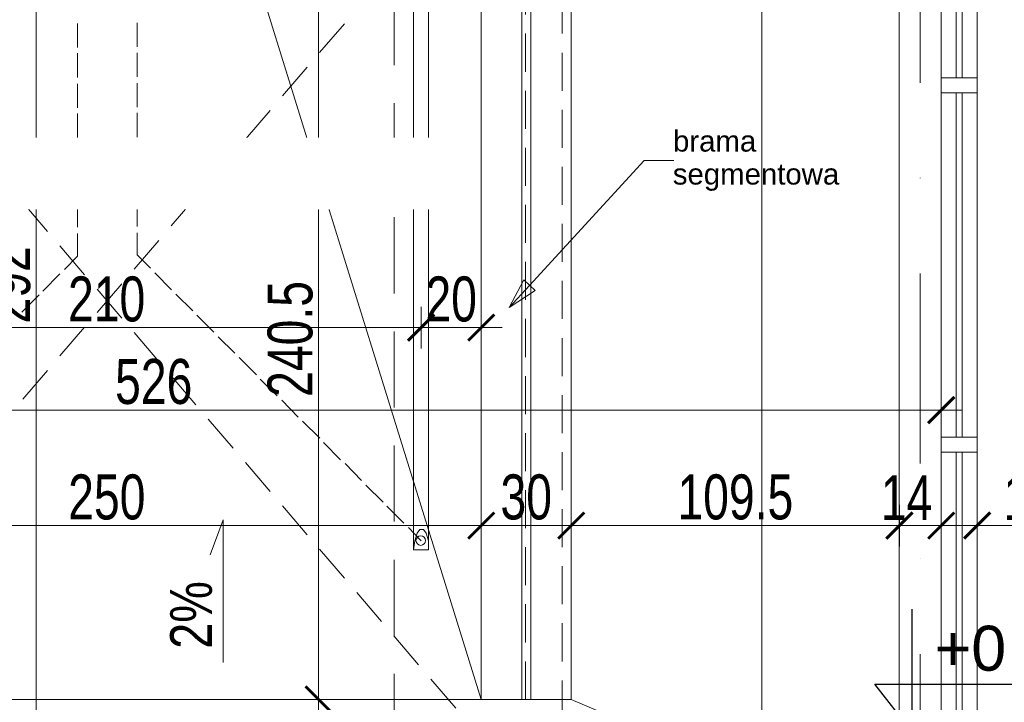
# Model space of a CAD drawing. Header units: millimetres. Extents: x -13532 to 2392, y -5241 to 5322.
# Tile 217 of 256: x -9857 to -9528, y 1147 to 1375. Entities that reach past the tile are written whole.
import ezdxf

# ---------------------------------------------------------------- set-up
doc = ezdxf.new("R2010")
doc.units = ezdxf.units.MM
doc.linetypes.add('DASHED', pattern=[19.05, 12.7, -6.35])
doc.linetypes.add('KRESKAKROPKA2', pattern=[12.7, 6.35, -3.175, 0, -3.175])
doc.layers.get('Defpoints').update_dxf_attribs({"true_color": 0xdae6d4})
for name, color, linetype, lineweight in [('- AGP-1_OPISY', 7, 'Continuous', 9), ('AGP1_opis', 7, 'Continuous', 13), ('cz-sr', 150, 'Continuous', 15), ('Wymiarowanie - Poziomy - AGP1', 172, 'Continuous', 5)]:
    doc.layers.add(name, color=color, linetype=linetype, lineweight=lineweight)
for name, color, linetype, lineweight, true_color in [('a___wymiary', 7, 'Continuous', 5, 0x666666), ('drzwi - AGP1', 7, 'Continuous', 13, 0x7f7f7f), ('Meble - AGP1', 7, 'Continuous', 15, 0x999999), ('OPIS - AGP1', 7, 'Continuous', 0, 0x7f7f7f), ('OSI', 7, 'KRESKAKROPKA2', 5, 0x7f7f7f), ('wymiary', 7, 'Continuous', 5, 0x7f7f7f), ('WYMIARY - AGP1', 7, 'Continuous', 5, 0x716d5a)]:
    doc.layers.add(name, color=color, linetype=linetype, lineweight=lineweight, true_color=true_color)
doc.styles.add('ARIAL', font='arial.ttf', dxfattribs={"width": 0.8})
doc.styles.add('ARIAL NARROW', font='ARIALN.TTF', dxfattribs={"width": 0.9})
doc.styles.add('GENERATED_STYLE_2', font='ARIAL.TTF', dxfattribs={"width": 0.999153})
doc.styles.get("Standard").update_dxf_attribs({"font": 'arial.ttf'})
doc.dimstyles.new('wymiary agp1', dxfattribs={"dimtxt": 15, "dimasz": 5, "dimexe": 5, "dimexo": 5, "dimgap": 1.8, "dimtad": 1, "dimdec": 3, "dimrnd": 0.5, "dimdsep": 46, "dimtxsty": 'ARIAL NARROW', "dimblk": 'znacznik', "dimcen": 1.5, "dimse1": 1, "dimse2": 1, "dimclrd": 256, "dimclre": 256, "dimazin": 0, "dimtfac": 1, "dimtdec": 3, "dimtmove": 1, "dimatfit": 3, "dimldrblk": 'znacznik', "dimfxl": 1000, "dimfxlon": 1, "dimlwd": -1, "dimarcsym": 0})

# ---------------------------------------------------------------- blocks, each defined once
blk = doc.blocks.new('znacznik')
at = {"layer": 'a___wymiary'}
for p, q in [((0, 1.394), (0, -1.394)), ((1.394, 0), (-1.394, 0))]:
    blk.add_line(p, q, dxfattribs=at)
at = {"layer": 'a___wymiary', "const_width": 0.2}
blk.add_lwpolyline([(0.876, 0.876), (-0.876, -0.876)], dxfattribs=at)
blk = doc.blocks.new('*D507')
at = {"layer": 'Defpoints', "color": 0}
for p in [(-9536.64, 2230.85), (-9374.46, 2230.85), (-9536.64, 1075.85)]:
    blk.add_point(p, dxfattribs=at)
at = {"layer": 'WYMIARY - AGP1'}
blk.add_line((-9374.46, 1080.85), (-9374.46, 2225.85), dxfattribs=at)
at = {"layer": 'WYMIARY - AGP1', "xscale": 5, "yscale": 5, "zscale": 5}
for p, rotation in [((-9374.46, 2230.85), 90), ((-9374.46, 1075.85), 270)]:
    blk.add_blockref('znacznik', p, dxfattribs=dict(at, rotation=rotation))
at = {"layer": 'WYMIARY - AGP1', "color": 18, "true_color": 0x000000, "insert": (-9383.92, 1653.35), "char_height": 15, "attachment_point": 5, "rotation": 90, "style": 'ARIAL NARROW'}
blk.add_mtext('1155', dxfattribs=at)
blk = doc.blocks.new('*D571')
at = {"layer": 'Defpoints', "color": 0}
for p in [(-9548.64, 1245), (-10074.84, 1135.58), (-9548.64, 1088.83)]:
    blk.add_point(p, dxfattribs=at)
at = {"layer": 'WYMIARY - AGP1'}
blk.add_line((-10069.84, 1245), (-9553.64, 1245), dxfattribs=at)
at = {"layer": 'WYMIARY - AGP1', "xscale": 5, "yscale": 5, "zscale": 5, "rotation": 180}
blk.add_blockref('znacznik', (-10074.84, 1245), dxfattribs=at)
at = {"layer": 'WYMIARY - AGP1', "xscale": 5, "yscale": 5, "zscale": 5}
blk.add_blockref('znacznik', (-9548.64, 1245), dxfattribs=at)
at = {"layer": 'WYMIARY - AGP1', "color": 18, "true_color": 0x000000, "insert": (-9811.74, 1254.46), "char_height": 15, "attachment_point": 5, "style": 'ARIAL NARROW'}
blk.add_mtext('526', dxfattribs=at)
blk = doc.blocks.new('fgfggfgfg')
at = {"layer": 'drzwi - AGP1'}
for p, q in [((-8690.59, 1651.6), (-8690.59, 1536.6)), ((-8688.59, 1536.6), (-8688.59, 1651.6)), ((-8695.59, 1536.6), (-8695.59, 1531.6)), ((-8683.59, 1536.6), (-8695.59, 1536.6)), ((-8683.59, 1536.6), (-8683.59, 1531.6)), ((-8695.59, 1531.6), (-8683.59, 1531.6)), ((-8690.59, 1531.6), (-8690.59, 1416.6)), ((-8688.59, 1416.6), (-8688.59, 1531.6)), ((-8695.59, 1416.6), (-8695.59, 1411.6)), ((-8683.59, 1416.6), (-8695.59, 1416.6)), ((-8683.59, 1416.6), (-8683.59, 1411.6)), ((-8695.59, 1411.6), (-8683.59, 1411.6)), ((-8690.59, 1411.6), (-8690.59, 1296.6)), ((-8688.59, 1296.6), (-8688.59, 1411.6))]:
    blk.add_line(p, q, dxfattribs=at)
for points in [[(-8695.59, 2376.6), (-8695.59, 1291.6)], [(-8683.59, 1291.6), (-8683.59, 2376.6)]]:
    blk.add_lwpolyline(points, dxfattribs=at)
blk = doc.blocks.new('brama')
at = {"layer": 'drzwi - AGP1', "linetype": 'Continuous'}
for p, q in [((-6983.32, 2189.09), (-6983.32, 2193.74)), ((-6983.32, 2193.74), (-6679.15, 2193.74)), ((-6679.15, 2193.74), (-6679.15, 2189.09)), ((-6978.25, 2189.09), (-6983.32, 2189.09)), ((-6982.9, 2187.83), (-6975.72, 2187.83)), ((-6687.18, 2189.09), (-6975.72, 2189.09)), ((-6679.57, 2187.83), (-6686.33, 2187.83)), ((-6679.15, 2189.09), (-6683.8, 2189.09)), ((-6983.74, 2186.98), (-6982.9, 2186.98)), ((-6983.74, 2186.14), (-6982.9, 2186.14)), ((-6982.9, 2185.72), (-6975.72, 2185.72)), ((-6679.57, 2185.72), (-6686.33, 2185.72)), ((-6678.73, 2186.98), (-6679.57, 2186.98)), ((-6678.73, 2186.14), (-6679.57, 2186.14))]:
    blk.add_line(p, q, dxfattribs=at)
for points in [[(-6982.47, 2195.85), (-6982.47, 2193.74), (-6982.47, 2195.85), (-6987.97, 2195.85), (-6987.97, 2189.52), (-6987.54, 2189.09), (-6987.54, 2186.14), (-6986.7, 2184.45), (-6986.28, 2184.03), (-6985.85, 2183.6), (-6985.01, 2184.03)], [(-6679.99, 2195.85), (-6679.99, 2193.74), (-6679.99, 2195.85), (-6674.5, 2195.85), (-6674.5, 2189.52), (-6674.92, 2189.09), (-6674.92, 2186.14), (-6675.77, 2184.45), (-6676.19, 2184.03), (-6676.61, 2183.6), (-6677.04, 2184.03)], [(-6987.54, 2189.09), (-6987.12, 2189.52), (-6983.32, 2189.52)], [(-6674.92, 2189.09), (-6674.92, 2189.52), (-6679.15, 2189.52)], [(-6985.43, 2187.4), (-6983.74, 2187.4), (-6983.74, 2185.72), (-6985.43, 2185.72)], [(-6975.72, 2186.14), (-6974.45, 2186.14), (-6974.45, 2186.98), (-6975.72, 2186.98)], [(-6686.33, 2186.14), (-6688.02, 2186.14), (-6688.02, 2186.98), (-6686.33, 2186.98)], [(-6677.04, 2187.4), (-6678.73, 2187.4), (-6678.73, 2185.72), (-6677.04, 2185.72)]]:
    blk.add_lwpolyline(points, dxfattribs=at)
at = {"layer": 'drzwi - AGP1', "linetype": 'DASHED'}
blk.add_lwpolyline([(-6983.32, 2193.74), (-6679.15, 2193.74), (-6679.15, 1838.78), (-6983.32, 1838.78)], close=True, dxfattribs=at)
for points in [[(-6983.32, 2193.74), (-6679.15, 1838.78)], [(-6983.32, 1838.78), (-6679.15, 2193.74)]]:
    blk.add_lwpolyline(points, dxfattribs=at)
at = {"layer": 'drzwi - AGP1', "linetype": 'Continuous'}
for points in [[(-6985.43, 2188.67), (-6985.43, 2189.09), (-6985.85, 2189.09), (-6986.28, 2189.09), (-6986.28, 2188.67), (-6986.28, 2184.87), (-6986.28, 2184.45), (-6985.85, 2184.03), (-6985.43, 2184.45), (-6985.43, 2184.87)], [(-6975.29, 2181.07), (-6975.29, 2185.72), (-6975.72, 2185.72), (-6975.72, 2187.83), (-6975.29, 2187.83), (-6975.29, 2189.09), (-6983.32, 2189.09), (-6983.32, 2187.83), (-6982.9, 2187.83), (-6982.9, 2185.72), (-6983.32, 2185.72), (-6983.32, 2181.07)], [(-6687.18, 2181.07), (-6687.18, 2185.72), (-6686.33, 2185.72), (-6686.33, 2187.83), (-6687.18, 2187.83), (-6687.18, 2189.09), (-6679.15, 2189.09), (-6679.15, 2187.83), (-6679.57, 2187.83), (-6679.57, 2185.72), (-6679.15, 2185.72), (-6679.15, 2181.07)], [(-6677.04, 2188.67), (-6677.04, 2189.09), (-6676.61, 2189.09), (-6676.19, 2189.09), (-6676.19, 2188.67), (-6676.19, 2184.87), (-6676.19, 2184.45), (-6676.61, 2184.03), (-6677.04, 2184.45), (-6677.04, 2184.87)]]:
    blk.add_lwpolyline(points, close=True, dxfattribs=at)
blk = doc.blocks.new('*D643')
at = {"layer": 'Defpoints', "color": 0}
for p in [(-9702.31, 1206.45), (-9952.5, 1185.84), (-9702.31, 1174.02)]:
    blk.add_point(p, dxfattribs=at)
at = {"layer": 'WYMIARY - AGP1'}
blk.add_line((-9947.5, 1206.45), (-9707.31, 1206.45), dxfattribs=at)
at = {"layer": 'WYMIARY - AGP1', "xscale": 5, "yscale": 5, "zscale": 5, "rotation": 180}
blk.add_blockref('znacznik', (-9952.5, 1206.45), dxfattribs=at)
at = {"layer": 'WYMIARY - AGP1', "xscale": 5, "yscale": 5, "zscale": 5}
blk.add_blockref('znacznik', (-9702.31, 1206.45), dxfattribs=at)
at = {"layer": 'WYMIARY - AGP1', "color": 18, "true_color": 0x000000, "insert": (-9827.4, 1215.91), "char_height": 15, "attachment_point": 5, "style": 'ARIAL NARROW'}
blk.add_mtext('250', dxfattribs=at)
blk = doc.blocks.new('*D644')
at = {"layer": 'Defpoints', "color": 0}
for p in [(-9672.25, 1206.45), (-9702.31, 1176.48), (-9672.25, 1173.69)]:
    blk.add_point(p, dxfattribs=at)
at = {"layer": 'WYMIARY - AGP1'}
blk.add_line((-9697.31, 1206.45), (-9677.25, 1206.45), dxfattribs=at)
at = {"layer": 'WYMIARY - AGP1', "xscale": 5, "yscale": 5, "zscale": 5, "rotation": 180}
blk.add_blockref('znacznik', (-9702.31, 1206.45), dxfattribs=at)
at = {"layer": 'WYMIARY - AGP1', "xscale": 5, "yscale": 5, "zscale": 5}
blk.add_blockref('znacznik', (-9672.25, 1206.45), dxfattribs=at)
at = {"layer": 'WYMIARY - AGP1', "color": 18, "true_color": 0x000000, "insert": (-9687.28, 1215.91), "char_height": 15, "attachment_point": 5, "style": 'ARIAL NARROW'}
blk.add_mtext('30', dxfattribs=at)
blk = doc.blocks.new('*D645')
at = {"layer": 'Defpoints', "color": 0}
for p in [(-9562.58, 1206.45), (-9672.25, 1173.69), (-9562.58, 1167.95)]:
    blk.add_point(p, dxfattribs=at)
at = {"layer": 'WYMIARY - AGP1'}
blk.add_line((-9667.25, 1206.45), (-9567.58, 1206.45), dxfattribs=at)
at = {"layer": 'WYMIARY - AGP1', "xscale": 5, "yscale": 5, "zscale": 5, "rotation": 180}
blk.add_blockref('znacznik', (-9672.25, 1206.45), dxfattribs=at)
at = {"layer": 'WYMIARY - AGP1', "xscale": 5, "yscale": 5, "zscale": 5}
blk.add_blockref('znacznik', (-9562.58, 1206.45), dxfattribs=at)
at = {"layer": 'WYMIARY - AGP1', "color": 18, "true_color": 0x000000, "insert": (-9617.42, 1215.91), "char_height": 15, "attachment_point": 5, "style": 'ARIAL NARROW'}
blk.add_mtext('109.5', dxfattribs=at)
blk = doc.blocks.new('*D646')
at = {"layer": 'Defpoints', "color": 0}
for p in [(-9548.64, 1206.45), (-9562.64, 1131.57), (-9548.64, 1128.8)]:
    blk.add_point(p, dxfattribs=at)
at = {"layer": 'WYMIARY - AGP1'}
blk.add_line((-9557.64, 1206.45), (-9553.64, 1206.45), dxfattribs=at)
at = {"layer": 'WYMIARY - AGP1', "xscale": 5, "yscale": 5, "zscale": 5, "rotation": 180}
blk.add_blockref('znacznik', (-9562.64, 1206.45), dxfattribs=at)
at = {"layer": 'WYMIARY - AGP1', "xscale": 5, "yscale": 5, "zscale": 5}
blk.add_blockref('znacznik', (-9548.64, 1206.45), dxfattribs=at)
at = {"layer": 'WYMIARY - AGP1', "color": 18, "true_color": 0x000000, "insert": (-9560.22, 1215.78), "char_height": 15, "attachment_point": 5, "style": 'ARIAL NARROW'}
blk.add_mtext('14', dxfattribs=at)
blk = doc.blocks.new('*D649')
at = {"layer": 'Defpoints', "color": 0}
for p in [(-9659.98, 2204.85), (-9637.26, 1101.85), (-9608.6, 1101.85)]:
    blk.add_point(p, dxfattribs=at)
at = {"layer": 'WYMIARY - AGP1'}
blk.add_line((-9608.6, 2199.85), (-9608.6, 1106.85), dxfattribs=at)
at = {"layer": 'WYMIARY - AGP1', "xscale": 5, "yscale": 5, "zscale": 5}
for p, rotation in [((-9608.6, 2204.85), 90), ((-9608.6, 1101.85), 270)]:
    blk.add_blockref('znacznik', p, dxfattribs=dict(at, rotation=rotation))
at = {"layer": 'WYMIARY - AGP1', "color": 18, "true_color": 0x000000, "insert": (-9618.06, 1653.35), "char_height": 15, "attachment_point": 5, "rotation": 90, "style": 'ARIAL NARROW'}
blk.add_mtext('1103', dxfattribs=at)
blk = doc.blocks.new('*D652')
at = {"layer": 'Defpoints', "color": 0}
for p in [(-9722.42, 1272.54), (-9932.5, 1198.37), (-9722.42, 1198.37)]:
    blk.add_point(p, dxfattribs=at)
at = {"layer": 'WYMIARY - AGP1'}
blk.add_line((-9927.5, 1272.54), (-9727.42, 1272.54), dxfattribs=at)
at = {"layer": 'WYMIARY - AGP1', "xscale": 5, "yscale": 5, "zscale": 5, "rotation": 180}
blk.add_blockref('znacznik', (-9932.5, 1272.54), dxfattribs=at)
at = {"layer": 'WYMIARY - AGP1', "xscale": 5, "yscale": 5, "zscale": 5}
blk.add_blockref('znacznik', (-9722.42, 1272.54), dxfattribs=at)
at = {"layer": 'WYMIARY - AGP1', "color": 18, "true_color": 0x000000, "insert": (-9827.46, 1282), "char_height": 15, "attachment_point": 5, "style": 'ARIAL NARROW'}
blk.add_mtext('210', dxfattribs=at)
blk = doc.blocks.new('*D653')
at = {"layer": 'Defpoints', "color": 0}
for p in [(-9702.31, 1272.54), (-9702.31, 1265.13), (-9722.42, 1198.37)]:
    blk.add_point(p, dxfattribs=at)
at = {"layer": 'WYMIARY - AGP1'}
blk.add_line((-9717.42, 1272.54), (-9707.31, 1272.54), dxfattribs=at)
at = {"layer": 'WYMIARY - AGP1', "xscale": 5, "yscale": 5, "zscale": 5, "rotation": 180}
blk.add_blockref('znacznik', (-9722.42, 1272.54), dxfattribs=at)
at = {"layer": 'WYMIARY - AGP1', "xscale": 5, "yscale": 5, "zscale": 5}
blk.add_blockref('znacznik', (-9702.31, 1272.54), dxfattribs=at)
at = {"layer": 'WYMIARY - AGP1', "color": 18, "true_color": 0x000000, "insert": (-9712.36, 1282), "char_height": 15, "attachment_point": 5, "style": 'ARIAL NARROW'}
blk.add_mtext('20', dxfattribs=at)
blk = doc.blocks.new('osi')
at = {"layer": 'OSI', "ltscale": 10}
blk.add_line((-9555.74, 845.85), (-9555.74, 3158.85), dxfattribs=at)
blk = doc.blocks.new('DFGSGSGS')
at = {"layer": '- AGP-1_OPISY', "linetype": 'DASHED', "lineweight": 0, "ltscale": 2}
blk.add_lwpolyline([(-9731.41, 2338.07), (-9731.41, 949.99)], dxfattribs=at)
blk = doc.blocks.new('kota wysokosciowa')
at = {"layer": 'OPIS - AGP1', "lineweight": 25, "ltscale": 50}
blk.add_lwpolyline([(0, 27.19), (0, 0), (-8.23, 10.5), (47.44, 10.5)], dxfattribs=at)
at = {"layer": 'OPIS - AGP1', "ltscale": 50}
blk.add_attdef('+0,10', (1.88, 13.41), '', height=10, dxfattribs=at)
blk = doc.blocks.new('*D4750')
at = {"layer": 'Defpoints', "color": 0}
for p in [(-9536.64, 2195.91), (-9435.27, 2195.91), (-9536.64, 1110.91)]:
    blk.add_point(p, dxfattribs=at)
at = {"layer": 'WYMIARY - AGP1'}
blk.add_line((-9435.27, 1115.91), (-9435.27, 2190.91), dxfattribs=at)
at = {"layer": 'WYMIARY - AGP1', "xscale": 5, "yscale": 5, "zscale": 5}
for p, rotation in [((-9435.27, 2195.91), 90), ((-9435.27, 1110.91), 270)]:
    blk.add_blockref('znacznik', p, dxfattribs=dict(at, rotation=rotation))
at = {"layer": 'WYMIARY - AGP1', "color": 18, "true_color": 0x000000, "insert": (-9444.73, 1653.41), "char_height": 15, "attachment_point": 5, "rotation": 90, "style": 'ARIAL NARROW'}
blk.add_mtext('1085', dxfattribs=at)
blk = doc.blocks.new('*D4761')
at = {"layer": 'Defpoints', "color": 0}
for p in [(-9536.64, 1206.45), (-9548.64, 1187.72), (-9536.64, 1187.72)]:
    blk.add_point(p, dxfattribs=at)
at = {"layer": 'WYMIARY - AGP1'}
for p, q in [((-9553.64, 1206.45), (-9558.64, 1206.45)), ((-9548.64, 1206.45), (-9536.64, 1206.45)), ((-9536.64, 1206.45), (-9510.11, 1206.45)), ((-9531.64, 1206.45), (-9526.64, 1206.45))]:
    blk.add_line(p, q, dxfattribs=at)
at = {"layer": 'WYMIARY - AGP1', "xscale": 5, "yscale": 5, "zscale": 5}
blk.add_blockref('znacznik', (-9548.64, 1206.45), dxfattribs=at)
at = {"layer": 'WYMIARY - AGP1', "xscale": 5, "yscale": 5, "zscale": 5, "rotation": 180}
blk.add_blockref('znacznik', (-9536.64, 1206.45), dxfattribs=at)
at = {"layer": 'WYMIARY - AGP1', "color": 18, "true_color": 0x000000, "insert": (-9519.28, 1215.78), "char_height": 15, "attachment_point": 5, "style": 'ARIAL NARROW'}
blk.add_mtext('12', dxfattribs=at)
blk = doc.blocks.new('*D4776')
at = {"layer": 'Defpoints', "color": 0}
for p in [(-9781.26, 1393.74), (-9781.26, 1101.85), (-9755.25, 1101.85)]:
    blk.add_point(p, dxfattribs=at)
at = {"layer": 'wymiary'}
blk.add_line((-9755.25, 1388.74), (-9755.25, 1106.85), dxfattribs=at)
at = {"layer": 'wymiary', "xscale": 5, "yscale": 5, "zscale": 5}
for p, rotation in [((-9755.25, 1393.74), 90), ((-9755.25, 1101.85), 270)]:
    blk.add_blockref('znacznik', p, dxfattribs=dict(at, rotation=rotation))
at = {"layer": 'wymiary', "color": 18, "true_color": 0x000000, "insert": (-9764.7, 1286.81), "char_height": 15, "attachment_point": 5, "rotation": 90, "style": 'ARIAL NARROW'}
blk.add_mtext('292', dxfattribs=at)
blk = doc.blocks.new('*D4778')
at = {"layer": 'Defpoints', "color": 0}
for p in [(-9638.38, 1148.42), (-9756.65, 1101.85), (-9721.2, 1101.85)]:
    blk.add_point(p, dxfattribs=at)
at = {"layer": 'WYMIARY - AGP1'}
blk.add_line((-9756.65, 1143.42), (-9756.65, 1106.85), dxfattribs=at)
at = {"layer": 'WYMIARY - AGP1', "xscale": 5, "yscale": 5, "zscale": 5}
for p, rotation in [((-9756.65, 1148.42), 90), ((-9756.65, 1101.85), 270)]:
    blk.add_blockref('znacznik', p, dxfattribs=dict(at, rotation=rotation))
at = {"layer": 'WYMIARY - AGP1', "color": 18, "true_color": 0x000000, "insert": (-9766.11, 1125.14), "char_height": 15, "attachment_point": 5, "rotation": 90, "style": 'ARIAL NARROW'}
blk.add_mtext('46.5', dxfattribs=at)
blk = doc.blocks.new('*D4780')
at = {"layer": 'Defpoints', "color": 0}
for p in [(-9756.65, 1389.09), (-9692.7, 1389.09), (-9670.33, 1148.42)]:
    blk.add_point(p, dxfattribs=at)
at = {"layer": 'WYMIARY - AGP1'}
blk.add_line((-9756.65, 1153.42), (-9756.65, 1384.09), dxfattribs=at)
at = {"layer": 'WYMIARY - AGP1', "xscale": 5, "yscale": 5, "zscale": 5}
for p, rotation in [((-9756.65, 1389.09), 90), ((-9756.65, 1148.42), 270)]:
    blk.add_blockref('znacznik', p, dxfattribs=dict(at, rotation=rotation))
at = {"layer": 'WYMIARY - AGP1', "color": 18, "true_color": 0x000000, "insert": (-9766.11, 1268.75), "char_height": 15, "attachment_point": 5, "rotation": 90, "style": 'ARIAL NARROW'}
blk.add_mtext('240.5', dxfattribs=at)
blk = doc.blocks.new('meble myjnia')
at = {"layer": 'Meble - AGP1'}
for p, q in [((-12724.96, 1198.37), (-12724.96, 2107.91)), ((-12719.88, 2107.91), (-12719.88, 1198.37)), ((-12719.88, 1198.37), (-12724.96, 1198.37))]:
    blk.add_line(p, q, dxfattribs=at)
blk.add_lwpolyline([(-12688.76, 1148.42), (-12688.76, 2149.18), (-12685.8, 2149.18), (-12685.8, 1148.42)], close=True, dxfattribs=at)
at = {"layer": 'Meble - AGP1', "linetype": 'DASHED'}
blk.add_lwpolyline([(-12687.49, 1148.42), (-12687.49, 2149.18)], dxfattribs=at)
at = {"layer": 'Meble - AGP1'}
for points in [[(-12837.14, 1374.06), (-12837.14, 1366.01)], [(-12817.24, 1374.27), (-12817.24, 1366.23)], [(-12837.14, 1364.11), (-12837.14, 1356.07)], [(-12817.24, 1364.32), (-12817.24, 1356.28)], [(-12837.14, 1353.95), (-12837.14, 1345.91)], [(-12817.24, 1354.16), (-12817.24, 1346.12)], [(-12837.14, 1344), (-12837.14, 1335.96)], [(-12817.24, 1344.21), (-12817.24, 1336.17)], [(-12837.14, 1334.05), (-12837.14, 1326.01)], [(-12817.24, 1334.26), (-12817.24, 1326.22)], [(-12837.14, 1324.1), (-12837.14, 1316.06)], [(-12817.24, 1324.32), (-12817.24, 1316.27)], [(-12837.14, 1313.94), (-12837.14, 1306.11)], [(-12817.24, 1314.16), (-12817.24, 1306.32)], [(-12837.14, 1304), (-12837.14, 1296.38), (-12841.58, 1291.93)], [(-12817.24, 1304.21), (-12817.24, 1296.8), (-12812.8, 1292.35)], [(-12843.07, 1290.45), (-12848.78, 1284.73)], [(-12811.32, 1290.87), (-12805.81, 1285.16)], [(-12850.05, 1283.46), (-12855.77, 1277.75)], [(-12804.33, 1283.68), (-12798.62, 1278.17)], [(-12797.35, 1276.69), (-12791.63, 1270.98)], [(-12790.15, 1269.49), (-12784.65, 1263.99)], [(-12783.16, 1262.51), (-12777.45, 1256.79)], [(-12776.18, 1255.31), (-12770.46, 1249.81)], [(-12768.98, 1248.33), (-12763.48, 1242.61)], [(-12762, 1241.34), (-12756.28, 1235.63)], [(-12755.01, 1234.15), (-12749.3, 1228.43)], [(-12747.82, 1227.16), (-12742.31, 1221.45)], [(-12740.83, 1219.96), (-12735.12, 1214.25)], [(-12733.85, 1212.98), (-12728.13, 1207.26)], [(-12726.65, 1205.78), (-12722.42, 1201.34)], [(-12719.88, 1198.37), (-12719.88, 1201.34), (-12720.72, 1203.88), (-12721.57, 1205.15), (-12722.84, 1205.15), (-12723.69, 1203.88), (-12724.53, 1201.34), (-12724.96, 1198.37)]]:
    blk.add_lwpolyline(points, dxfattribs=at)
blk.add_circle((-12722.52, 1201.44), 1.59, dxfattribs=at)
blk = doc.blocks.new('dsdgfgshgsh')
at = {"layer": 'wymiary'}
dim = blk.add_linear_dim(base=(-9755.2453, 1101.8541), p1=(-9781.2596, 1393.7424), p2=(-9781.2596, 1101.8541), angle=90, dimstyle='wymiary agp1', dxfattribs=at)
dim.commit()
dim.dimension.update_dxf_attribs({"geometry": '*D4776', "text_midpoint": (-9755.2453, 1286.8126), "dimtype": 160})

msp = doc.modelspace()

# ---------------------------------------------------------------- hatches: boundary and pattern name
at = {"layer": 'OPIS - AGP1'}
h = msp.add_hatch(color=256, dxfattribs=at)
h.paths.add_polyline_path([(-9688.1263, 1288.5441), (-9684.3163, 1284.9458), (-9692.9946, 1279.2308)])
h.paths.add_polyline_path([(-9684.3163, 1284.9458), (-9692.9946, 1279.2308), (-9688.1263, 1288.5441)])

# ---------------------------------------------------------------- linework, layer by layer
at = {"layer": 'cz-sr'}
for p, q in [((-9562.638, 2204.8541), (-9562.638, 1101.8541)), ((-9702.308, 2158.2874), (-9702.308, 1148.4208)), ((-9672.2513, 1148.4208), (-9672.2513, 2158.2874)), ((-9702.308, 1148.4208), (-9672.2513, 1148.4208))]:
    msp.add_line(p, q, dxfattribs=at)
for points in [[(-9777.0263, 1389.0858), (-9702.308, 1148.4208), (-9952.498, 1148.4208), (-9877.7796, 1389.0858)], [(-9672.2513, 1148.4208), (-9562.638, 1101.8541)]]:
    msp.add_lwpolyline(points, dxfattribs=at)
at = {"layer": 'OPIS - AGP1'}
for points in [[(-9692.9946, 1279.2308), (-9686.2213, 1286.6391), (-9647.9096, 1328.3374), (-9637.9613, 1328.3374)], [(-9788.5416, 1160.7102), (-9788.5416, 1208.3831), (-9792.8506, 1196.7213)]]:
    msp.add_lwpolyline(points, dxfattribs=at)
for points in [[(-9688.1263, 1288.5441), (-9684.3163, 1284.9458), (-9692.9946, 1279.2308)], [(-9684.3163, 1284.9458), (-9692.9946, 1279.2308), (-9688.1263, 1288.5441)]]:
    msp.add_lwpolyline(points, close=True, dxfattribs=at)
at = {"layer": 'wymiary'}
msp.add_lwpolyline([(-9562.638, 2204.8541), (-9562.638, 1101.8541)], dxfattribs=at)

# ---------------------------------------------------------------- block references
at = {"layer": 'cz-sr'}
msp.add_blockref('osi', (0.0999, 0), dxfattribs=at)
at = {"layer": 'cz-sr', "xscale": -1, "rotation": 180}
msp.add_blockref('brama', (-2996.1041, 3297.7082), dxfattribs=at)
at = {"layer": 'drzwi - AGP1'}
msp.add_blockref('fgfggfgfg', (-853.0515, -180.6825), dxfattribs=at)
at = {"layer": 'Meble - AGP1'}
msp.add_blockref('meble myjnia', (3000, 0), dxfattribs=at)
at = {"layer": 'OPIS - AGP1', "ltscale": 50}
ref = msp.add_blockref('kota wysokosciowa', (-9558.5122, 1137.7191), dxfattribs=dict(at, xscale=1.5, yscale=1.5, zscale=1.5))
ref.add_attrib('+0,10', '+0,00', (-9550.8373, 1158.0043), dxfattribs={"layer": 'AGP1_opis', "ltscale": 50, "height": 15})
at = {"layer": 'wymiary'}
for name, p in [('DFGSGSGS', (0, 0)), ('dsdgfgshgsh', (-95.7051, 0))]:
    msp.add_blockref(name, p, dxfattribs=at)

# ---------------------------------------------------------------- texts
at = {"layer": 'OPIS - AGP1', "color": 18, "true_color": 0x000000, "char_height": 7.01962, "attachment_point": 3}
for s, insert in [('{\\fArial|b0|i0|c0;brama}', (-9610.4446, 1338.3204)), ('{\\fArial|b0|i0|c0;segmentowa}', (-9582.7163, 1327.3137))]:
    msp.add_mtext(s, dxfattribs=dict(at, insert=insert))
at = {"layer": 'Wymiarowanie - Poziomy - AGP1', "insert": (-9806.259, 1165.3018), "char_height": 14, "attachment_point": 1, "rotation": 90, "style": 'GENERATED_STYLE_2'}
msp.add_mtext('{\\W0.8;2%}', dxfattribs=at)

# ---------------------------------------------------------------- dimensions: what is measured, and where the dimension line sits
at = {"layer": 'WYMIARY - AGP1'}
dim = msp.add_linear_dim(base=(-9374.45994, 2230.85457), p1=(-9536.63796, 1075.85409), p2=(-9536.63796, 2230.85457), angle=90, dimstyle='wymiary agp1', override={"dimclrd": 256, "dimclre": 256}, dxfattribs=at)
dim.commit()
dim.dimension.update_dxf_attribs({"geometry": '*D507', "text_midpoint": (-9374.45994, 1653.35433), "dimtype": 160})
dim = msp.add_linear_dim(base=(-9608.5976, 1101.8541), p1=(-9659.9824, 2204.8541), p2=(-9637.2633, 1101.8541), angle=90, dimstyle='wymiary agp1', override={"dimclrd": 256, "dimclre": 256}, dxfattribs=at)
dim.commit()
dim.dimension.update_dxf_attribs({"geometry": '*D649', "text_midpoint": (-9618.0562, 1653.3541)})
for base, p1, p2, picture, middle in [((-9435.2706, 2195.9137), (-9536.638, 1110.9137), (-9536.638, 2195.9137), '*D4750', (-9444.7292, 1653.4137)), ((-9756.6485, 1389.0858), (-9670.3316, 1148.4208), (-9692.6951, 1389.0858), '*D4780', (-9766.1071, 1268.7533)), ((-9756.6485, 1101.8541), (-9638.3752, 1148.4208), (-9721.1975, 1101.8541), '*D4778', (-9766.1071, 1125.1374))]:
    dim = msp.add_linear_dim(base=base, p1=p1, p2=p2, angle=90, dimstyle='wymiary agp1', dxfattribs=at)
    dim.commit()
    dim.dimension.update_dxf_attribs({"geometry": picture, "text_midpoint": middle})
for base, p1, p2, picture, middle in [((-9722.4163, 1272.5394), (-9932.4955, 1198.3741), (-9722.4163, 1198.3741), '*D652', (-9827.4559, 1281.998)), ((-9702.308, 1272.5394), (-9722.4163, 1198.3741), (-9702.308, 1265.1283), '*D653', (-9712.3621, 1281.998)), ((-9548.638, 1245.0032), (-10074.838, 1135.5838), (-9548.638, 1088.8272), '*D571', (-9811.738, 1254.4618)), ((-9702.308, 1206.4531), (-9952.498, 1185.8369), (-9702.308, 1174.0182), '*D643', (-9827.403, 1215.9117)), ((-9672.2513, 1206.4531), (-9702.308, 1176.4817), (-9672.2513, 1173.6898), '*D644', (-9687.2796, 1215.9117)), ((-9562.5835, 1206.4531), (-9672.2513, 1173.6898), (-9562.5835, 1167.9493), '*D645', (-9617.4174, 1215.9117))]:
    dim = msp.add_linear_dim(base=base, p1=p1, p2=p2, dimstyle='wymiary agp1', override={"dimclrd": 256, "dimclre": 256}, dxfattribs=at)
    dim.commit()
    dim.dimension.update_dxf_attribs({"geometry": picture, "text_midpoint": middle})
dim = msp.add_linear_dim(base=(-9548.638, 1206.4531), p1=(-9562.638, 1131.5665), p2=(-9548.638, 1128.7993), dimstyle='wymiary agp1', override={"dimclrd": 256, "dimclre": 256}, dxfattribs=at)
dim.commit()
dim.dimension.update_dxf_attribs({"geometry": '*D646', "text_midpoint": (-9560.215, 1206.4531), "dimtype": 160})
dim = msp.add_linear_dim(base=(-9536.638, 1206.4531), p1=(-9548.638, 1187.721), p2=(-9536.638, 1187.721), dimstyle='wymiary agp1', dxfattribs=at)
dim.commit()
dim.dimension.update_dxf_attribs({"geometry": '*D4761', "text_midpoint": (-9519.2756, 1208.2531), "dimtype": 160})

# ---------------------------------------------------------------- next in the draw order: texts
at = {"layer": 'OPIS - AGP1', "insert": (-10202.6839, 1323.9846), "char_height": 12, "width": 491.99559, "attachment_point": 4, "style": 'ARIAL', "bg_fill": 2}
msp.add_mtext('{\\Fsimplex.shx|c0;Ø100 RS}', dxfattribs=at)

doc.saveas('drawing.dxf')
